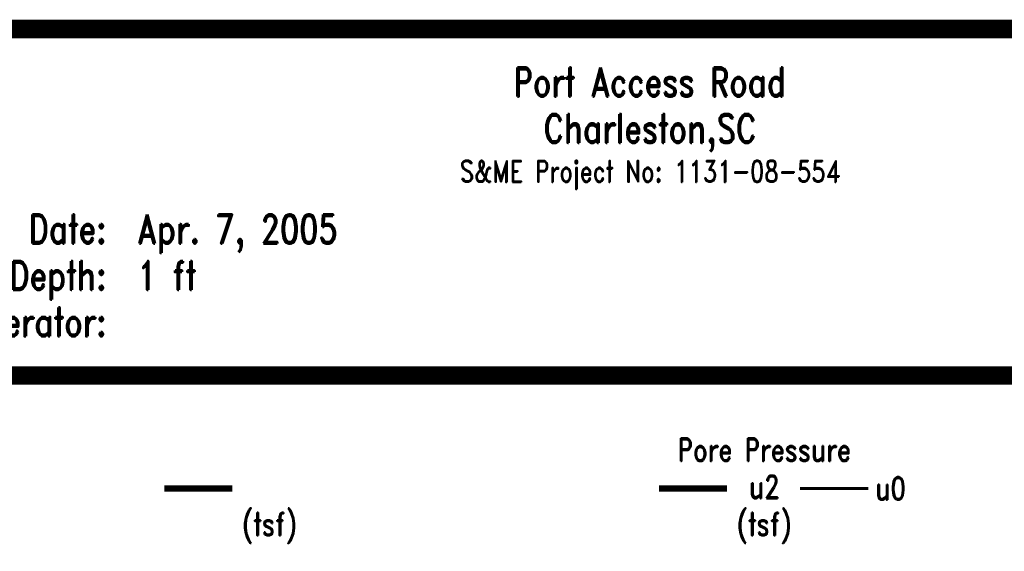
# Model space of a CAD drawing. Extents: x 0 to 10.2, y 0 to 7.6.
# Tile 4 of 5: x 1.9 to 5.1, y 5.9 to 7.6. Entities that reach past the tile are written whole.
import ezdxf
from ezdxf.enums import TextEntityAlignment as Align

# ---------------------------------------------------------------- set-up
doc = ezdxf.new("R2010")
doc.units = 0
doc.linetypes.add('Dash', pattern=[0.12, 0.08, -0.04])
doc.linetypes.add('Solid', pattern=[0])
doc.layers.get('0').update_dxf_attribs({"linetype": 'Solid'})
doc.styles.add('ROMAND', font='romand', dxfattribs={"height": 1})

msp = doc.modelspace()

# ---------------------------------------------------------------- linework, layer by layer
at = {"color": 7, "linetype": 'Solid'}
for points, const_width in [([(0.015, 7.62), (10.135, 7.62)], 0.03), ([(0, 0), (10.15, 0), (10.15, 7.625), (0, 7.625), (0, 0)], 0.015), ([(0, 0), (10.15, 0), (10.15, 7.625), (0, 7.625), (0, 0)], 0.015), ([(0, 0), (10.15, 0), (10.15, 7.625), (0, 7.625), (0, 0)], 0.015), ([(0, 0), (10.15, 0), (10.15, 7.625), (0, 7.625), (0, 0)], 0.015), ([(0, 0), (10.15, 0), (10.15, 7.625), (0, 7.625), (0, 0)], 0.015), ([(0, 0), (10.15, 0), (10.15, 7.625), (0, 7.625), (0, 0)], 0.015), ([(0, 0), (10.15, 0), (10.15, 7.625), (0, 7.625), (0, 0)], 0.015), ([(0, 0), (10.15, 0), (10.15, 7.625), (0, 7.625), (0, 0)], 0.015), ([(0, 0), (10.15, 0), (10.15, 7.625), (0, 7.625), (0, 0)], 0.015), ([(0, 0), (10.15, 0), (10.15, 7.625), (0, 7.625), (0, 0)], 0.015), ([(0, 0), (10.15, 0), (10.15, 7.625), (0, 7.625), (0, 0)], 0.015), ([(0, 0), (10.15, 0), (10.15, 7.625), (0, 7.625), (0, 0)], 0.015), ([(0, 0), (10.15, 0), (10.15, 7.625), (0, 7.625), (0, 0)], 0.015), ([(0, 0), (10.15, 0), (10.15, 7.625), (0, 7.625), (0, 0)], 0.015), ([(0, 0), (10.15, 0), (10.15, 7.625), (0, 7.625), (0, 0)], 0.015), ([(0, 0), (10.15, 0), (10.15, 7.625), (0, 7.625), (0, 0)], 0.015), ([(0, 0), (10.15, 0), (10.15, 7.625), (0, 7.625), (0, 0)], 0.015), ([(0, 0), (10.15, 0), (10.15, 7.625), (0, 7.625), (0, 0)], 0.015), ([(0, 0), (10.15, 0), (10.15, 7.625), (0, 7.625), (0, 0)], 0.015), ([(0, 0), (10.15, 0), (10.15, 7.625), (0, 7.625), (0, 0)], 0.015), ([(0, 0), (10.15, 0), (10.15, 7.625), (0, 7.625), (0, 0)], 0.015), ([(0, 0), (10.15, 0), (10.15, 7.625), (0, 7.625), (0, 0)], 0.015), ([(0.015, 7.59), (10.135, 7.59)], 0.03), ([(0.015, 6.5), (10.135, 6.5)], 0.03), ([(0.015, 6.47), (10.135, 6.47)], 0.03)]:
    msp.add_lwpolyline(points, dxfattribs=dict(at, const_width=const_width))
at = {"color": 96, "linetype": 'Solid', "const_width": 0.02}
msp.add_lwpolyline([(2.338, 6.12), (2.558, 6.12)], dxfattribs=at)
at = {"color": 132, "linetype": 'Solid', "const_width": 0.02}
msp.add_lwpolyline([(3.936, 6.12), (4.156, 6.12)], dxfattribs=at)
at = {"color": 132, "linetype": 'Dash', "const_width": 0.01}
msp.add_lwpolyline([(4.3919, 6.12), (4.6119, 6.12)], dxfattribs=at)

# ---------------------------------------------------------------- texts
at = {"color": 7, "style": 'ROMAND', "width": 0.78}
for s, height, p in [('Port Access Road', 0.093, (3.9068, 7.48)), ('Charleston,SC', 0.093, (3.9068, 7.33)), ('S&ME Project No: 1131-08-554', 0.06975, (3.9068, 7.18))]:
    msp.add_text(s, height=height, dxfattribs=at).set_placement(p, align=Align.TOP_CENTER)
for s, p in [('Date:', (2.1516, 7.005)), ('Estimated Water Depth:', (2.1516, 6.855)), ('Rig/Operator:', (2.1516, 6.705))]:
    msp.add_text(s, height=0.093, dxfattribs=at).set_placement(p, align=Align.TOP_RIGHT)
for s, p in [('Apr. 7, 2005', (2.2516, 7.005)), ('1 ft', (2.2516, 6.855))]:
    msp.add_text(s, height=0.093, dxfattribs=at).set_placement(p, align=Align.TOP_LEFT)
for s, p in [('Pore Pressure', (4.276, 6.245)), ('u2', (4.276, 6.125)), ('u0', (4.684, 6.12)), ('(tsf)', (2.678, 6.005)), ('(tsf)', (4.276, 6.005))]:
    msp.add_text(s, height=0.0744, dxfattribs=at).set_placement(p, align=Align.MIDDLE_CENTER)

doc.saveas('drawing.dxf')
